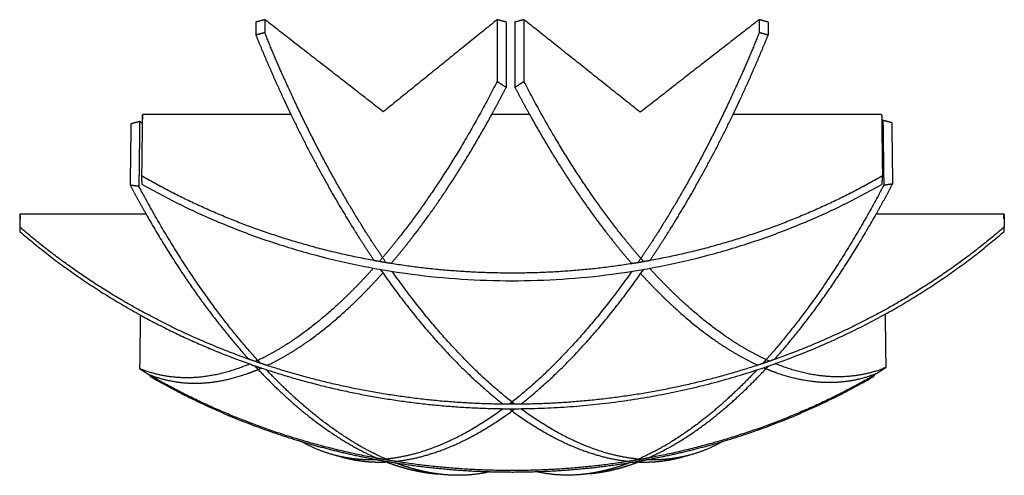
# Model space of a CAD drawing. Header units: millimetres. Extents: x 2863.82 to 2867.48, y 2055.04 to 2057.53.
# Tile 3 of 3: x 2866.32 to 2867.48, y 2056.68 to 2057.22. Entities that reach past the tile are written whole.
import ezdxf

# ---------------------------------------------------------------- set-up
doc = ezdxf.new("R2010")
doc.units = ezdxf.units.MM
doc.layers.add('MEDIDAS', color=1, linetype='Continuous', true_color=0xff0000)

# ---------------------------------------------------------------- blocks, each defined once
blk = doc.blocks.new('Hail_1.17_iso')
at = {"layer": 'MEDIDAS', "color": 5, "lineweight": -3, "true_color": 0x0000ff}
for points, weights, degree in [([(2866.598529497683, 2057.218006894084), (2866.598462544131, 2057.210307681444), (2866.598395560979, 2057.202605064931)], [1916.948916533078, 1916.525355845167, 1916.101795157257], 2), ([(2866.609067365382, 2057.220824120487), (2866.603797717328, 2057.219415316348), (2866.598529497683, 2057.218006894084)], [1916.429301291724, 1916.689108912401, 1916.948916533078], 2), ([(2866.609067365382, 2057.220824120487), (2866.60900272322, 2057.213123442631), (2866.608938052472, 2057.20541935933)], [1916.429301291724, 1916.005740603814, 1915.582179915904], 2), ([(2866.749172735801, 2057.111737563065), (2866.679489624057, 2057.165993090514), (2866.609067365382, 2057.220824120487)], [1936.757366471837, 1926.593333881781, 1916.429301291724], 2), ([(2866.883862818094, 2057.220775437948), (2866.816147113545, 2057.165956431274), (2866.74914199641, 2057.111712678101)], [1916.438278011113, 1926.600165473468, 1936.762052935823], 2), ([(2866.883862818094, 2057.220775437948), (2866.883844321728, 2057.18420368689), (2866.883825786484, 2057.147555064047)], [1916.438278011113, 1914.428379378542, 1912.418480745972], 2), ([(2866.894525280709, 2057.217990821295), (2866.889194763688, 2057.219382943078), (2866.883862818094, 2057.220775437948)], [1916.951881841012, 1916.695079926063, 1916.438278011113], 2), ([(2866.894525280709, 2057.217990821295), (2866.894517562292, 2057.179331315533), (2866.894509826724, 2057.140585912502)], [1916.951881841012, 1914.826972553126, 1912.70206326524], 2), ([(2866.915640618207, 2057.220824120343), (2866.910329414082, 2057.219415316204), (2866.905019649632, 2057.218006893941)], [1916.429301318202, 1916.689108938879, 1916.948916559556], 2), ([(2866.905019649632, 2057.218006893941), (2866.905023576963, 2057.179347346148), (2866.90502751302, 2057.140601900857)], [1916.948916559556, 1914.824007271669, 1912.699097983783], 2), ([(2866.915640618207, 2057.220824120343), (2866.915655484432, 2057.184252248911), (2866.915670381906, 2057.14760350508)], [1916.429301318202, 1914.419402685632, 1912.409504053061], 2), ([(2867.053151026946, 2057.111241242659), (2866.984760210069, 2057.165742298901), (2866.915640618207, 2057.220824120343)], [1936.850840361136, 1926.640070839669, 1916.429301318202], 2), ([(2867.193893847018, 2057.220824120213), (2867.123146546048, 2057.165740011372), (2867.053145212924, 2057.111236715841)], [1916.429301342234, 1926.640497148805, 1936.851692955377], 2), ([(2867.204431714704, 2057.218006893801), (2867.199163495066, 2057.219415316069), (2867.193893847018, 2057.220824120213)], [1916.948916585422, 1916.689108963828, 1916.429301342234], 2), ([(2867.193893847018, 2057.220824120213), (2867.19395848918, 2057.213123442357), (2867.194023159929, 2057.205419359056)], [1916.429301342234, 1916.005740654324, 1915.582179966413], 2), ([(2867.204431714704, 2057.218006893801), (2867.204498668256, 2057.21030768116), (2867.204565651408, 2057.202605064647)], [1916.948916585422, 1916.525355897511, 1916.101795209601], 2), ([(2866.608938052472, 2057.20541935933), (2866.605423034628, 2057.204445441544), (2866.601908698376, 2057.203507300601), (2866.598395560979, 2057.202605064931)], [1915.582179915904, 1915.753419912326, 1915.926633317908, 1916.101795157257], 3), ([(2867.204565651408, 2057.202605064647), (2867.201052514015, 2057.203507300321), (2867.197538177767, 2057.204445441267), (2867.194023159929, 2057.205419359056)], [1916.101795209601, 1915.926633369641, 1915.753419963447, 1915.582179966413], 3), ([(2866.894509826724, 2057.140585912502), (2866.890936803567, 2057.142879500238), (2866.887375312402, 2057.145202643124), (2866.883825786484, 2057.147555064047)], [1912.70206326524, 1912.605185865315, 1912.510654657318, 1912.418480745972], 3), ([(2866.915670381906, 2057.14760350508), (2866.912134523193, 2057.145240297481), (2866.908586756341, 2057.142906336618), (2866.90502751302, 2057.140601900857)], [1912.409504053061, 1912.503674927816, 1912.600210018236, 1912.699097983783], 3), ([(2866.877519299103, 2057.108478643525), (2866.883257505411, 2057.118983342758), (2866.888922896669, 2057.129688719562), (2866.894509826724, 2057.140585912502)], [1914.219952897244, 1913.688450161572, 1913.182299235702, 1912.70206326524], 3), ([(2866.90502751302, 2057.140601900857), (2866.910692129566, 2057.129699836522), (2866.916436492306, 2057.118990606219), (2866.922254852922, 2057.108483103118)], [1912.699097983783, 1913.177124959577, 1913.681123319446, 1914.210529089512], 3), ([(2866.460952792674, 2057.100217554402), (2866.455764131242, 2057.09884125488), (2866.450576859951, 2057.097465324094)], [1938.929301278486, 1939.189108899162, 1939.448916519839], 2), ([(2866.460952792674, 2057.100217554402), (2866.460469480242, 2057.061867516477), (2866.45998510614, 2057.023433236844)], [1938.929301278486, 1936.804391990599, 1934.679482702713], 2), ([(2866.463967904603, 2057.09792268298), (2866.462460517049, 2057.09906999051), (2866.460952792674, 2057.100217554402)], [1939.362548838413, 1939.145925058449, 1938.929301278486], 2), ([(2866.464100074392, 2057.108483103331), (2866.464033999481, 2057.103203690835), (2866.463967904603, 2057.09792268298)], [1937.370455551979, 1937.077821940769, 1936.78518832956], 2), ([(2866.464100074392, 2057.108483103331), (2866.464217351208, 2057.105726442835), (2866.46433456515, 2057.102971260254)], [1937.370455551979, 1937.89007079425, 1938.409686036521], 2), ([(2866.639887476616, 2057.108483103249), (2866.551993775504, 2057.10848310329), (2866.464100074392, 2057.108483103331)], [1937.370455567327, 1937.370455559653, 1937.370455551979], 2), ([(2866.922215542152, 2057.108483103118), (2866.899866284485, 2057.108483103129), (2866.877517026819, 2057.108483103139)], [1937.370455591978, 1937.370455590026, 1937.370455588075], 2), ([(2867.338861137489, 2057.108483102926), (2867.250937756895, 2057.108483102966), (2867.163014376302, 2057.108483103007)], [1937.370455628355, 1937.370455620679, 1937.370455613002], 2), ([(2867.338861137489, 2057.108483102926), (2867.33891141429, 2057.104465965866), (2867.338961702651, 2057.100447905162)], [1937.370455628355, 1937.147780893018, 1936.92510615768], 2), ([(2867.340386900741, 2057.10154926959), (2867.339668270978, 2057.100993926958), (2867.338949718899, 2057.100438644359)], [1938.677976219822, 1938.782774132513, 1938.887572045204], 2), ([(2867.338961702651, 2057.100447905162), (2867.339365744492, 2057.068164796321), (2867.339770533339, 2057.035822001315)], [1936.92510615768, 1935.137882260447, 1933.350658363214], 2), ([(2867.350806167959, 2057.098828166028), (2867.345597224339, 2057.100188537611), (2867.340386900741, 2057.10154926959)], [1939.191580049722, 1938.934778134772, 1938.677976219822], 2), ([(2867.340386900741, 2057.10154926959), (2867.340868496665, 2057.063195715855), (2867.341351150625, 2057.024757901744)], [1938.677976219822, 1936.553066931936, 1934.42815764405], 2), ([(2867.350806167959, 2057.098828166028), (2867.351272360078, 2057.062559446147), (2867.351739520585, 2057.026215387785)], [1939.191580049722, 1937.181681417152, 1935.171782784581], 2), ([(2866.450576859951, 2057.097465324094), (2866.450109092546, 2057.061200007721), (2866.449640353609, 2057.024859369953)], [1939.448916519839, 1937.439017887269, 1935.429119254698], 2), ([(2866.463967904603, 2057.09792268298), (2866.463579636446, 2057.066899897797), (2866.463190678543, 2057.035822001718)], [1936.78518832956, 1935.067923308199, 1933.350658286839], 2), ([(2866.463190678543, 2057.035822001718), (2866.46325115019, 2057.032578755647), (2866.463312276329, 2057.029362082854), (2866.46337404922, 2057.026172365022)], [1933.350658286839, 1933.617442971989, 1933.887189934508, 1934.159867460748], 3), ([(2866.738542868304, 2056.935451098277), (2866.590021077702, 2056.962652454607), (2866.463190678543, 2057.035822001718)], [1793.669336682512, 1829.490576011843, 1933.350658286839], 2), ([(2867.339770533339, 2057.035822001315), (2867.212938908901, 2056.962651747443), (2867.064415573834, 2056.935450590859)], [1933.350658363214, 1829.489626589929, 1793.66868176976], 2), ([(2867.339587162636, 2057.026172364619), (2867.339648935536, 2057.029362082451), (2867.339710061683, 2057.032578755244), (2867.339770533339, 2057.035822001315)], [1934.159867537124, 1933.887190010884, 1933.617443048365, 1933.350658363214], 3), ([(2866.45998510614, 2057.023433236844), (2866.456523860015, 2057.023873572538), (2866.453075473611, 2057.024348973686), (2866.449640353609, 2057.024859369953)], [1934.679482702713, 1934.928173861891, 1935.178062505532, 1935.429119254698], 3), ([(2866.449640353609, 2057.024859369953), (2866.455833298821, 2057.013157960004), (2866.462126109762, 2057.001686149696), (2866.468511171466, 2056.990454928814)], [1935.429119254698, 1935.944986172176, 1936.491599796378, 1937.068196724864], 3), ([(2866.46337404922, 2057.026172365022), (2866.901480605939, 2056.775078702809), (2867.339587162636, 2057.026172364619)], [1934.159867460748, 1620.211776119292, 1934.159867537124], 2), ([(2867.332351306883, 2056.990454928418), (2867.33891491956, 2057.002119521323), (2867.345380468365, 2057.014043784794), (2867.351739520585, 2057.026215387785)], [1936.888348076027, 1936.283519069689, 1935.711044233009, 1935.171782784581], 3), ([(2867.351739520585, 2057.026215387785), (2867.348289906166, 2057.025694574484), (2867.34482698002, 2057.025208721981), (2867.341351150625, 2057.024757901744)], [1935.171782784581, 1934.92272299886, 1934.674838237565, 1934.42815764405], 3), ([(2866.319232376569, 2056.990454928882), (2866.319106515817, 2056.982875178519), (2866.31898060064, 2056.975292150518)], [1959.870455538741, 1959.44689485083, 1959.02333416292], 2), ([(2866.319232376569, 2056.990454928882), (2866.319386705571, 2056.987761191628), (2866.319540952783, 2056.985068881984)], [1959.870455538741, 1960.390070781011, 1960.909686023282], 2), ([(2866.468468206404, 2056.990454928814), (2866.393850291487, 2056.990454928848), (2866.319232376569, 2056.990454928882)], [1959.870455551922, 1959.870455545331, 1959.870455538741], 2), ([(2867.483728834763, 2056.990454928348), (2867.408027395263, 2056.990454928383), (2867.332325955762, 2056.990454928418)], [1959.870455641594, 1959.870455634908, 1959.870455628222], 2), ([(2867.483420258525, 2056.985068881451), (2867.483574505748, 2056.987761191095), (2867.483728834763, 2056.990454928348)], [1960.909686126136, 1960.390070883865, 1959.870455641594], 2), ([(2867.483728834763, 2056.990454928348), (2867.483854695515, 2056.982875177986), (2867.483980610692, 2056.975292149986)], [1959.870455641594, 1959.446894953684, 1959.023334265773], 2), ([(2866.589800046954, 2056.818841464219), (2866.436798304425, 2056.873374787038), (2866.31898060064, 2056.975292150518)], [1742.289371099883, 1812.172340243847, 1959.02333416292], 2), ([(2867.483980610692, 2056.975292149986), (2867.365679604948, 2056.872956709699), (2867.21195323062, 2056.818411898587)], [1959.023334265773, 1811.615268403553, 1741.760283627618], 2), ([(2866.319289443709, 2056.969911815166), (2866.384342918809, 2056.913629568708), (2866.461669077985, 2056.871111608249)], [1960.062564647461, 1876.076608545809, 1817.252807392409], 2), ([(2867.342931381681, 2056.872015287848), (2867.41931652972, 2056.914233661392), (2867.483671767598, 2056.969911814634)], [1818.464659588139, 1876.939824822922, 1960.062564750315], 2), ([(2866.752608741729, 2056.932990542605), (2866.745563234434, 2056.934165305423), (2866.738542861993, 2056.935451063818)], [1927.690183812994, 1927.680016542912, 1927.825238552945], 2), ([(2866.745643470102, 2056.925149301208), (2866.792343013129, 2056.858236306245), (2866.841562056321, 2056.804171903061), (2866.891029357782, 2056.765453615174)], [1928.597851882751, 1933.740334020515, 1940.090126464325, 1947.374720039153], 3), ([(2866.758387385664, 2056.932046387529), (2866.755500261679, 2056.932508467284), (2866.752617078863, 2056.93298918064)], [1927.638366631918, 1927.633340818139, 1927.654336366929], 2), ([(2867.043318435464, 2056.931846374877), (2866.900831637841, 2056.909248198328), (2866.758386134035, 2056.932046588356)], [1789.027297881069, 1760.464863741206, 1789.284495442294], 2), ([(2866.91193185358, 2056.765453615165), (2866.961399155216, 2056.804171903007), (2867.010618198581, 2056.858236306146), (2867.057317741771, 2056.925149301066)], [1947.374720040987, 1940.090126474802, 1933.740334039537, 1928.59785190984], 3), ([(2867.050352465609, 2056.932990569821), (2867.046838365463, 2056.932404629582), (2867.043318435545, 2056.931846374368)], [1927.652989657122, 1927.620861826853, 1927.627389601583], 2), ([(2867.064418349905, 2056.93545106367), (2867.057397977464, 2056.934165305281), (2867.05035247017, 2056.93299054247)], [1927.825238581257, 1927.680016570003, 1927.69018383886], 2), ([(2866.461669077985, 2056.871111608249), (2866.461272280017, 2056.839368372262), (2866.460874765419, 2056.807567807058)], [1981.140311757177, 1979.354538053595, 1977.568764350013], 2), ([(2866.461669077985, 2056.871111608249), (2866.526161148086, 2056.835650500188), (2866.596871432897, 2056.811090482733)], [1817.252807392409, 1770.941544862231, 1740.226342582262], 2), ([(2866.89796670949, 2056.760101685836), (2867.138822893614, 2056.759203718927), (2867.342931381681, 2056.872015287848)], [1679.742690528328, 1678.71515986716, 1818.464659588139], 2), ([(2867.342957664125, 2056.872029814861), (2867.343353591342, 2056.840476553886), (2867.343750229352, 2056.808866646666)], [1980.86121206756, 1979.086319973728, 1977.311427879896], 2), ([(2866.460874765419, 2056.807567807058), (2866.464327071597, 2056.805308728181), (2866.467791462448, 2056.803078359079), (2866.471267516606, 2056.800876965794)], [1977.568764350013, 1977.660938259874, 1977.755469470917, 1977.852346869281], 3), ([(2866.597854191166, 2056.816013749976), (2866.593818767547, 2056.817409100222), (2866.589800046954, 2056.818841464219)], [1950.132108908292, 1950.202203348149, 1950.325242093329], 2), ([(2866.596871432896, 2056.811090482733), (2866.600938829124, 2056.809677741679), (2866.605022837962, 2056.80830280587)], [1740.226342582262, 1738.49191678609, 1736.807221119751], 2), ([(2866.596898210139, 2056.81108118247), (2866.598287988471, 2056.809584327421), (2866.599678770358, 2056.80809960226), (2866.601070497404, 2056.806627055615)], [1951.229417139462, 1951.407760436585, 1951.586975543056, 1951.767054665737], 3), ([(2866.611677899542, 2056.811358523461), (2866.604742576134, 2056.813631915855), (2866.597854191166, 2056.816013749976)], [1949.911152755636, 1949.9628265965, 1950.168741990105], 2), ([(2866.601074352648, 2056.806619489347), (2866.602382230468, 2056.807168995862), (2866.603691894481, 2056.807732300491), (2866.605003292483, 2056.808309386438)], [1951.768276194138, 1951.537022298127, 1951.306251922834, 1951.075974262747], 3), ([(2866.605043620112, 2056.81356165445), (2866.605014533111, 2056.813571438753), (2866.60498544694, 2056.813581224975)], [1735.808550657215, 1735.82051602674, 1735.832483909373], 2), ([(2866.605022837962, 2056.80830280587), (2866.743164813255, 2056.76179547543), (2866.891012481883, 2056.760153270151)], [1736.807221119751, 1681.684297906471, 1679.80175593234], 2), ([(2866.891029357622, 2056.765453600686), (2866.746843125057, 2056.767051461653), (2866.611677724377, 2056.811358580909)], [1678.905510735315, 1680.735523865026, 1733.118572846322], 2), ([(2867.192349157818, 2056.811708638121), (2867.056703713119, 2056.767057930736), (2866.911931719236, 2056.765453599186)], [1733.545439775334, 1680.742941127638, 1678.905509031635], 2), ([(2867.198115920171, 2056.813628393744), (2867.195236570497, 2056.812659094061), (2867.192349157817, 2056.811708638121)], [1950.000451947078, 1949.952106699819, 1949.930523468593], 2), ([(2867.211936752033, 2056.818406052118), (2867.20505049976, 2056.815962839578), (2867.198115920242, 2056.813628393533)], [1950.301142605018, 1950.091322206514, 1950.03674381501], 2), ([(2867.333393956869, 2056.802144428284), (2867.336857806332, 2056.804356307), (2867.340310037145, 2056.806597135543), (2867.343750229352, 2056.808866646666)], [1977.601021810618, 1977.502133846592, 1977.405598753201, 1977.311427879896], 3), ([(2866.471267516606, 2056.800876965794), (2866.471875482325, 2056.800632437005), (2866.472484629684, 2056.800392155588), (2866.473094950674, 2056.800156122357)], [1977.852346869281, 1977.712645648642, 1977.572969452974, 1977.433319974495], 3), ([(2866.473117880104, 2056.800147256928), (2866.473114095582, 2056.799835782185), (2866.473110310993, 2056.799524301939)], [1978.155590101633, 1978.13811353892, 1978.120636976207], 2), ([(2866.473110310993, 2056.799524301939), (2866.473201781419, 2056.799107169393), (2866.473293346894, 2056.798727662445), (2866.473384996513, 2056.798385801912)], [1978.120636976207, 1978.543117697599, 1978.96621821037, 1979.38988877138], 3), ([(2866.742243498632, 2056.701346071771), (2866.597206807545, 2056.727951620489), (2866.473110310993, 2056.799524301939)], [1836.822941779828, 1873.080262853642, 1978.120636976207], 2), ([(2866.473384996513, 2056.798385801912), (2866.55711682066, 2056.749760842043), (2866.652004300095, 2056.721424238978)], [1979.38988877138, 1906.316939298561, 1866.16886133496], 2), ([(2866.601070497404, 2056.806627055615), (2866.601082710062, 2056.806614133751), (2866.601094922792, 2056.806601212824), (2866.601107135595, 2056.806588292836)], [1951.767054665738, 1951.768635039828, 1951.770215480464, 1951.771795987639], 3), ([(2867.329850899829, 2056.799524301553), (2867.206239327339, 2056.728231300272), (2867.061812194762, 2056.701547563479)], [1978.120637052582, 1873.469007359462, 1837.092253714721], 2), ([(2867.150942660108, 2056.72141998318), (2867.245837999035, 2056.749757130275), (2867.329576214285, 2056.798385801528)], [1866.162958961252, 1906.311567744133, 1979.389888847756], 2), ([(2867.329576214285, 2056.798385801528), (2867.329667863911, 2056.79872766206), (2867.329759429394, 2056.799107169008), (2867.329850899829, 2056.799524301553)], [1979.389888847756, 1978.966218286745, 1978.543117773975, 1978.120637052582], 3), ([(2867.329829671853, 2056.800770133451), (2867.331022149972, 2056.801212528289), (2867.332210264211, 2056.801670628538), (2867.333393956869, 2056.802144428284)], [1976.7975059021, 1977.065241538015, 1977.333084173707, 1977.601021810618], 3), ([(2867.329835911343, 2056.800757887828), (2867.329843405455, 2056.800141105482), (2867.329850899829, 2056.799524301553)], [1978.189853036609, 1978.155245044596, 1978.120637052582], 2), ([(2866.897996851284, 2056.765402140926), (2866.894512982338, 2056.765415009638), (2866.891029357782, 2056.765453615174)], [1947.339149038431, 1947.339858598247, 1947.374720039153], 2), ([(2866.91193185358, 2056.765453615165), (2866.904964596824, 2056.765376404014), (2866.897996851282, 2056.765402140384)], [1947.374720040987, 1947.304998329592, 1947.371879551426], 2), ([(2866.891034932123, 2056.760153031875), (2866.842043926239, 2056.723939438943), (2866.794023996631, 2056.70374012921), (2866.749116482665, 2056.700113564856)], [1948.413950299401, 1955.818988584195, 1963.990552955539, 1972.55862428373], 3), ([(2866.891012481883, 2056.760153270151), (2866.894489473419, 2056.760114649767), (2866.89796670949, 2056.760101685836)], [1679.80175593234, 1679.75753417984, 1679.742690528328], 2), ([(2867.053844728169, 2056.70011356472), (2867.008937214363, 2056.703740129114), (2866.960917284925, 2056.72393943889), (2866.911926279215, 2056.760153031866)], [1972.558624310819, 1963.990552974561, 1955.818988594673, 1948.413950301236], 3), ([(2866.692690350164, 2056.704776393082), (2866.678570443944, 2056.708437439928), (2866.664984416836, 2056.713999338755), (2866.65200294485, 2056.72142689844)], [1983.959031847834, 1986.975809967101, 1990.004741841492, 1993.029705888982], 3), ([(2866.652004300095, 2056.721424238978), (2866.696432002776, 2056.708156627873), (2866.742334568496, 2056.699692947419)], [1866.16886133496, 1847.946527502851, 1836.506893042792], 2), ([(2867.060621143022, 2056.699691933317), (2867.106519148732, 2056.708154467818), (2867.150942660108, 2056.72141998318)], [1836.505531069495, 1847.943590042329, 1866.162958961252], 2), ([(2867.150943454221, 2056.721418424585), (2867.137966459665, 2056.713995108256), (2867.124385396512, 2056.708436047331), (2867.110270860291, 2056.70477639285)], [1993.026249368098, 1990.002434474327, 1986.974660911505, 1983.959031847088], 3), ([(2866.70549336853, 2056.701564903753), (2866.701217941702, 2056.702601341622), (2866.69695012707, 2056.703671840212), (2866.692690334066, 2056.704776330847)], [1983.948713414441, 1983.952043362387, 1983.955482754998, 1983.959031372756], 3), ([(2866.699108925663, 2056.703251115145), (2866.70122485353, 2056.702645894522), (2866.703353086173, 2056.702083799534), (2866.70549338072, 2056.701564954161)], [1985.311530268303, 1984.857003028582, 1984.402712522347, 1983.948713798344], 3), ([(2867.097467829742, 2056.701564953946), (2867.099608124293, 2056.702083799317), (2867.101736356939, 2056.702645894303), (2867.103852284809, 2056.703251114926)], [1983.948713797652, 1984.402712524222, 1984.857003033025, 1985.311530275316], 3), ([(2867.110270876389, 2056.704776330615), (2867.106011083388, 2056.703671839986), (2867.101743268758, 2056.702601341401), (2867.097467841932, 2056.701564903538)], [1983.95903137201, 1983.95548275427, 1983.952043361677, 1983.948713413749], 3), ([(2866.749116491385, 2056.700113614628), (2866.745676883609, 2056.700716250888), (2866.742243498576, 2056.701346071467)], [1972.52081527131, 1972.554405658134, 1972.627389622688], 2), ([(2866.742334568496, 2056.699692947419), (2866.745770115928, 2056.699059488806), (2866.749211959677, 2056.698453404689)], [1836.506893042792, 1835.656395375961, 1834.843388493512], 2), ([(2866.762864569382, 2056.697817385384), (2866.755978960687, 2056.698911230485), (2866.749116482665, 2056.700113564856)], [1972.430522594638, 1972.416177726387, 1972.55862428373], 2), ([(2866.749211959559, 2056.698453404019), (2866.750373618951, 2056.697990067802), (2866.751534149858, 2056.697536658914), (2866.752693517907, 2056.697093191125)], [1973.795362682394, 1973.991239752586, 1974.187486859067, 1974.38409841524], 3), ([(2866.749211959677, 2056.698453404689), (2866.81190251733, 2056.687414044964), (2866.875786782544, 2056.68555126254)], [1834.843388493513, 1820.160097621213, 1817.705579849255], 2), ([(2866.752693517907, 2056.697093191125), (2866.753820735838, 2056.697142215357), (2866.754950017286, 2056.697201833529), (2866.756081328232, 2056.697272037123)], [1974.384073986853, 1974.165609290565, 1973.94738810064, 1973.72941646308], 3), ([(2867.040096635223, 2056.697817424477), (2866.901493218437, 2056.675798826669), (2866.762889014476, 2056.697813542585)], [1832.119355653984, 1803.304770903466, 1832.114194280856], 2), ([(2866.930096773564, 2056.685641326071), (2866.988976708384, 2056.687553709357), (2867.046864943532, 2056.697269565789)], [1817.824100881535, 1820.344395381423, 1833.257451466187], 2), ([(2867.04809237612, 2056.699125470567), (2867.04409833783, 2056.698453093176), (2867.040096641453, 2056.69781738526)], [1972.466806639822, 1972.422185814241, 1972.430522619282], 2), ([(2867.046864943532, 2056.697269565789), (2867.053755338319, 2056.698426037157), (2867.060621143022, 2056.699691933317)], [1833.257451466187, 1834.806694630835, 1836.505531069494], 2), ([(2867.046879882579, 2056.697272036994), (2867.048204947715, 2056.697189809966), (2867.049527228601, 2056.697122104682), (2867.050846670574, 2056.697068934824)], [1973.729416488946, 1973.984723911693, 1974.240373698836, 1974.496356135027], 3), ([(2867.061786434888, 2056.701542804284), (2867.054951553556, 2056.70028023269), (2867.048092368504, 2056.699125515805)], [1972.638366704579, 1972.492835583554, 1972.503498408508], 2), ([(2867.050852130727, 2056.697058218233), (2867.052207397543, 2056.697578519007), (2867.053564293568, 2056.698112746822), (2867.054922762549, 2056.698660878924)], [1974.506508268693, 1974.272811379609, 1974.039620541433, 1973.806945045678], 3), ([(2866.820295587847, 2056.682119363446), (2866.815595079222, 2056.682580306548), (2866.81089916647, 2056.683081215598), (2866.806208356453, 2056.683622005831)], [1983.886239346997, 1983.887720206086, 1983.889329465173, 1983.89106685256], 3), ([(2866.806208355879, 2056.683622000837), (2866.808546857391, 2056.683352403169), (2866.810876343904, 2056.683127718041), (2866.813196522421, 2056.682947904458)], [1983.891066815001, 1984.326330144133, 1984.762545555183, 1985.199655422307], 3), ([(2866.87579013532, 2056.685544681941), (2866.858018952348, 2056.681389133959), (2866.839467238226, 2056.680239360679), (2866.820295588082, 2056.682119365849)], [1994.833453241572, 1991.143216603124, 1987.48346899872, 1983.88623936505], 3), ([(2866.875786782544, 2056.68555126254), (2866.902943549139, 2056.684759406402), (2866.930096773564, 2056.685641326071)], [1817.705579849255, 1816.664185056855, 1817.824100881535], 2), ([(2866.984811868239, 2056.682332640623), (2866.965918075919, 2056.680430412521), (2866.947634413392, 2056.681541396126), (2866.930118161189, 2056.685642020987)], [1983.886924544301, 1987.484908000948, 1991.144529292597, 1994.833953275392], 3), ([(2866.998848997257, 2056.68386635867), (2866.994174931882, 2056.683315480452), (2866.989495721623, 2056.682804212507), (2866.984811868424, 2056.682332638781)], [1983.891851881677, 1983.890082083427, 1983.888439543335, 1983.886924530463], 3), ([(2866.991800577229, 2056.683172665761), (2866.994140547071, 2056.683357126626), (2866.996490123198, 2056.683588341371), (2866.998848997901, 2056.6838663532)], [1985.231665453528, 1984.784118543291, 1984.337493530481, 1983.891851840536], 3)]:
    blk.add_rational_spline(points, weights, degree=degree, dxfattribs=at)
for points, weights, knots in [([(2866.752608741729, 2056.932990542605), (2866.743574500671, 2056.946106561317), (2866.734639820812, 2056.959700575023), (2866.725821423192, 2056.973753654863), (2866.693606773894, 2057.025091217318), (2866.663304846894, 2057.08197820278), (2866.635635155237, 2057.143100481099), (2866.626417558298, 2057.163462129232), (2866.617510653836, 2057.184253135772), (2866.608938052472, 2057.20541935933)], [1927.690183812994, 1926.707342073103, 1925.769922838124, 1924.879898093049, 1921.635512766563, 1919.054506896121, 1917.194622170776, 1916.575839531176, 1916.037911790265, 1915.582179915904], [95.90921263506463, 95.90921263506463, 95.90921263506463, 95.90921263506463, 101.6132087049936, 101.6132087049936, 101.6132087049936, 122.3550458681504, 122.3550458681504, 122.3550458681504, 129.2482005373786, 129.2482005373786, 129.2482005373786, 129.2482005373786]), ([(2867.194023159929, 2057.205419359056), (2867.185450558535, 2057.184253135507), (2867.176543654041, 2057.163462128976), (2867.167326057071, 2057.143100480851), (2867.139656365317, 2057.08197820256), (2867.109354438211, 2057.025091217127), (2867.077139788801, 2056.973753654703), (2867.068321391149, 2056.959700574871), (2867.05938671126, 2056.946106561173), (2867.05035247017, 2056.93299054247)], [1915.582179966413, 1916.037911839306, 1916.575839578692, 1917.194622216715, 1919.054506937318, 1921.635512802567, 1924.879898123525, 1925.769922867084, 1926.707342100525, 1927.69018383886], [0, 0, 0, 0, 6.893154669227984, 6.893154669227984, 6.893154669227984, 27.63499183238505, 27.63499183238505, 27.63499183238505, 33.33898790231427, 33.33898790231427, 33.33898790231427, 33.33898790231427]), ([(2866.598395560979, 2057.202605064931), (2866.608995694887, 2057.176441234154), (2866.620105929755, 2057.150854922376), (2866.631681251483, 2057.125947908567), (2866.63440585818, 2057.120085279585), (2866.637154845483, 2057.11426327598), (2866.639927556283, 2057.108483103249)], [1916.101795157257, 1916.665333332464, 1917.354486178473, 1918.166627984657, 1918.357890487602, 1918.555883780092, 1918.760554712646], [0, 0, 0, 0, 8.524398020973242, 8.524398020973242, 8.524398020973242, 10.53345958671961, 10.53345958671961, 10.53345958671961, 10.53345958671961]), ([(2867.16303365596, 2057.108483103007), (2867.165806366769, 2057.114263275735), (2867.168555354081, 2057.120085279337), (2867.171279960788, 2057.125947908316), (2867.182855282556, 2057.150854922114), (2867.193965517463, 2057.176441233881), (2867.204565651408, 2057.202605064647)], [1918.76055475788, 1918.555883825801, 1918.357890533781, 1918.166628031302, 1917.3544862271, 1916.665333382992, 1916.101795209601], [118.714740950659, 118.714740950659, 118.714740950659, 118.714740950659, 120.7238025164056, 120.7238025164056, 120.7238025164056, 129.2482005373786, 129.2482005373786, 129.2482005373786, 129.2482005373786]), ([(2866.883825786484, 2057.147555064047), (2866.848614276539, 2057.078556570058), (2866.810284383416, 2057.017285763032), (2866.770271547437, 2056.965957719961), (2866.761690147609, 2056.954949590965), (2866.753052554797, 2056.944426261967), (2866.744373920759, 2056.934403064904)], [1912.418480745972, 1915.435052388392, 1919.49441824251, 1924.452239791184, 1925.518861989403, 1926.624681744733, 1927.767714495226], [0, 0, 0, 0, 24.89593604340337, 24.89593604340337, 24.89593604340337, 30.2470429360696, 30.2470429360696, 30.2470429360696, 30.2470429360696]), ([(2867.057385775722, 2056.93419205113), (2867.048570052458, 2056.944201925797), (2867.039795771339, 2056.954716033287), (2867.031078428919, 2056.96571897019), (2866.990406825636, 2057.017054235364), (2866.951447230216, 2057.07842800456), (2866.915670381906, 2057.14760350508)], [1927.756132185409, 1926.612420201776, 1925.50609139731, 1924.439145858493, 1919.476795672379, 1915.418421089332, 1912.409504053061], [61.37496071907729, 61.37496071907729, 61.37496071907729, 61.37496071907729, 66.74490739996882, 66.74490739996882, 66.74490739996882, 91.74394401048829, 91.74394401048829, 91.74394401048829, 91.74394401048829]), ([(2866.639927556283, 2057.108483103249), (2866.662431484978, 2057.061569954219), (2866.686486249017, 2057.017435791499), (2866.711739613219, 2056.976718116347), (2866.720559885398, 2056.962496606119), (2866.729499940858, 2056.948734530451), (2866.738542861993, 2056.935451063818)], [1918.760554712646, 1920.42332576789, 1922.526829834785, 1925.04256802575, 1925.922794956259, 1926.85101596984, 1927.825238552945], [10.53345958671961, 10.53345958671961, 10.53345958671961, 10.53345958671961, 26.85531525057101, 26.85531525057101, 26.85531525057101, 32.58343384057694, 32.58343384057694, 32.58343384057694, 32.58343384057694]), ([(2866.758387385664, 2056.932046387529), (2866.767077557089, 2056.942198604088), (2866.775724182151, 2056.952847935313), (2866.784312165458, 2056.963978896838), (2866.816764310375, 2057.006040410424), (2866.848087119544, 2057.054598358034), (2866.877519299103, 2057.108478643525)], [1927.638366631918, 1926.50203297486, 1925.403163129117, 1924.343718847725, 1920.350811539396, 1916.950762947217, 1914.219952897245], [62.12713873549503, 62.12713873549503, 62.12713873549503, 62.12713873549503, 67.48771639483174, 67.48771639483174, 67.48771639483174, 87.70736747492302, 87.70736747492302, 87.70736747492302, 87.70736747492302]), ([(2866.922254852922, 2057.108483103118), (2866.952161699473, 2057.054473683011), (2866.983998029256, 2057.005837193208), (2867.016983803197, 2056.963759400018), (2867.025707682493, 2056.952630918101), (2867.034491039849, 2056.941988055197), (2867.043318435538, 2056.931846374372)], [1914.210529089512, 1916.936346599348, 1920.335724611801, 1924.331682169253, 1925.391291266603, 1926.490519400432, 1927.62738960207], [3.943375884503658, 3.943375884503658, 3.943375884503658, 3.943375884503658, 24.2471270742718, 24.2471270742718, 24.2471270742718, 29.62669637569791, 29.62669637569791, 29.62669637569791, 29.62669637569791]), ([(2867.064418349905, 2056.93545106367), (2867.073461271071, 2056.948734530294), (2867.082401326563, 2056.962496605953), (2867.091221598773, 2056.976718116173), (2867.116474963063, 2057.017435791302), (2867.140529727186, 2057.061569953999), (2867.16303365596, 2057.108483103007)], [1927.825238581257, 1926.851015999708, 1925.922794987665, 1925.042568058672, 1922.52682987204, 1920.423325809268, 1918.76055475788], [96.6647666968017, 96.6647666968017, 96.6647666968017, 96.6647666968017, 102.3928852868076, 102.3928852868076, 102.3928852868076, 118.714740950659, 118.714740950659, 118.714740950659, 118.714740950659]), ([(2866.603673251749, 2056.814023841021), (2866.598771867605, 2056.819377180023), (2866.593886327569, 2056.824877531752), (2866.589019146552, 2056.83052224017), (2866.543305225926, 2056.883538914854), (2866.499640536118, 2056.948783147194), (2866.45998510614, 2057.023433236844)], [1950.058625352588, 1949.43382835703, 1948.820271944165, 1948.218260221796, 1942.582097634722, 1938.004097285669, 1934.679482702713], [61.28120182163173, 61.28120182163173, 61.28120182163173, 61.28120182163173, 64.20526241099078, 64.20526241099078, 64.20526241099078, 91.64510463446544, 91.64510463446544, 91.64510463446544, 91.64510463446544]), ([(2867.341351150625, 2057.024757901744), (2867.302192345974, 2056.950082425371), (2867.259078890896, 2056.884777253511), (2867.213941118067, 2056.831659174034), (2867.208686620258, 2056.825475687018), (2867.203410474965, 2056.819464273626), (2867.19811592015, 2056.813628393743)], [1934.42815764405, 1937.770294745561, 1942.364649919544, 1948.015829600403, 1948.675822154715, 1949.3495929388, 1950.036743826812], [0, 0, 0, 0, 27.40217634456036, 27.40217634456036, 27.40217634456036, 30.59499229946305, 30.59499229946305, 30.59499229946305, 30.59499229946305]), ([(2866.468511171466, 2056.990454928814), (2866.506092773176, 2056.924349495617), (2866.546821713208, 2056.866657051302), (2866.589147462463, 2056.819566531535), (2866.589364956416, 2056.81932455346), (2866.589582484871, 2056.81908286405), (2866.589800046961, 2056.818841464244)], [1937.068196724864, 1940.468937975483, 1944.912673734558, 1950.242780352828, 1950.270244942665, 1950.297732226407, 1950.325242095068], [4.289373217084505, 4.289373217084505, 4.289373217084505, 4.289373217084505, 29.58789236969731, 29.58789236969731, 29.58789236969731, 29.7178869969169, 29.7178869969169, 29.7178869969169, 29.7178869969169]), ([(2867.211936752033, 2056.818406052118), (2867.212570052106, 2056.819115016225), (2867.213203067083, 2056.819826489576), (2867.213835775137, 2056.820540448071), (2867.255399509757, 2056.86744167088), (2867.295405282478, 2056.924795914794), (2867.332351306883, 2056.990454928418)], [1950.301142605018, 1950.219598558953, 1950.138249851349, 1950.057099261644, 1944.740924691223, 1940.299941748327, 1936.888348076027], [61.78111119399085, 61.78111119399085, 61.78111119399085, 61.78111119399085, 62.16357752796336, 62.16357752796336, 62.16357752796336, 87.28754751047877, 87.28754751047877, 87.28754751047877, 87.28754751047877]), ([(2866.31898060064, 2056.975292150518), (2866.31903180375, 2056.974377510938), (2866.319083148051, 2056.973471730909), (2866.319134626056, 2056.972574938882), (2866.319186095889, 2056.971678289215), (2866.319237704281, 2056.970790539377), (2866.319289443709, 2056.969911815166)], [1959.02333416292, 1959.195552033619, 1959.368275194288, 1959.541478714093, 1959.714685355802, 1959.888389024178, 1960.062564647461], [0, 0, 0, 0, 0.6000120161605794, 0.6000120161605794, 0.6000120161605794, 1.200024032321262, 1.200024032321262, 1.200024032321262, 1.200024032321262]), ([(2867.483671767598, 2056.969911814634), (2867.483723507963, 2056.970790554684), (2867.483775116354, 2056.971678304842), (2867.483826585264, 2056.972574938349), (2867.4838780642, 2056.973471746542), (2867.4839294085, 2056.974377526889), (2867.483980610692, 2056.975292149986)], [1960.062564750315, 1959.888385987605, 1959.714682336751, 1959.541478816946, 1959.368272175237, 1959.195549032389, 1959.023334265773], [0, 0, 0, 0, 0.6000120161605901, 0.6000120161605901, 0.6000120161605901, 1.200024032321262, 1.200024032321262, 1.200024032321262, 1.200024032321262]), ([(2866.73752089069, 2056.926601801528), (2866.719139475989, 2056.905980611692), (2866.700597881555, 2056.887616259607), (2866.653663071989, 2056.847240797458), (2866.625434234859, 2056.8285991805), (2866.597854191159, 2056.816013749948)], [1928.677597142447, 1931.139350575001, 1933.765646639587, 1940.791027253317, 1945.361424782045, 1950.168741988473], [31.65491185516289, 31.65491185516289, 31.65491185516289, 31.65491185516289, 42.98684237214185, 42.98684237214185, 60.37474140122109, 60.37474140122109, 60.37474140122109, 60.37474140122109]), ([(2867.206225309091, 2056.816401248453), (2867.178224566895, 2056.828786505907), (2867.149554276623, 2056.847275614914), (2867.101870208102, 2056.887482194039), (2867.083027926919, 2056.905803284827), (2867.064347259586, 2056.926401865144)], [1950.190186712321, 1945.374900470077, 1940.797144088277, 1933.761266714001, 1931.131218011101, 1928.666620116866], [31.13046537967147, 31.13046537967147, 31.13046537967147, 31.13046537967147, 48.58463653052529, 48.58463653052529, 59.96208258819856, 59.96208258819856, 59.96208258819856, 59.96208258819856]), ([(2866.611677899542, 2056.811358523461), (2866.639355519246, 2056.82446473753), (2866.66764990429, 2056.84359122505), (2866.713644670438, 2056.883823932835), (2866.731201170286, 2056.901334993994), (2866.748611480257, 2056.920855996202)], [1949.911152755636, 1945.121999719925, 1940.57357051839, 1933.737027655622, 1931.260537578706, 1928.931110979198], [31.99890220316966, 31.99890220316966, 31.99890220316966, 31.99890220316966, 49.39241823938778, 49.39241823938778, 60.11896751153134, 60.11896751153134, 60.11896751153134, 60.11896751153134]), ([(2866.904964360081, 2056.765402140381), (2866.903803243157, 2056.766294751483), (2866.902641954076, 2056.767196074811), (2866.901480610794, 2056.768106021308), (2866.853291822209, 2056.805863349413), (2866.805332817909, 2056.858203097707), (2866.759704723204, 2056.922815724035)], [1947.371879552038, 1947.199137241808, 1947.026873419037, 1946.855105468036, 1939.754386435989, 1933.541801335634, 1928.469750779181], [64.98035417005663, 64.98035417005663, 64.98035417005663, 64.98035417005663, 65.67321520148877, 65.67321520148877, 65.67321520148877, 94.41904499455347, 94.41904499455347, 94.41904499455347, 94.41904499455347]), ([(2867.043256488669, 2056.922815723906), (2866.997628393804, 2056.85820309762), (2866.949669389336, 2056.80586334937), (2866.901480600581, 2056.768106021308), (2866.900319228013, 2056.76719605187), (2866.899157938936, 2056.766294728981), (2866.897996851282, 2056.765402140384)], [1928.469750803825, 1933.54180135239, 1939.754386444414, 1946.855105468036, 1947.026877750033, 1947.199141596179, 1947.371879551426], [34.82915554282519, 34.82915554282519, 34.82915554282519, 34.82915554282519, 63.57498533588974, 63.57498533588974, 63.57498533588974, 64.26782890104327, 64.26782890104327, 64.26782890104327, 64.26782890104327]), ([(2867.053769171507, 2056.920096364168), (2867.07129169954, 2056.90082403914), (2867.088957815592, 2056.883541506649), (2867.135511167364, 2056.843609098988), (2867.164248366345, 2056.824625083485), (2867.192349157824, 2056.811708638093)], [1928.989372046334, 1931.301253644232, 1933.757992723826, 1940.578392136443, 1945.133742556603, 1949.93052346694], [31.74746537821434, 31.74746537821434, 31.74746537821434, 31.74746537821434, 42.41157092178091, 42.41157092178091, 59.87118578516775, 59.87118578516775, 59.87118578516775, 59.87118578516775]), ([(2866.59118979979, 2056.813085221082), (2866.590586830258, 2056.812830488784), (2866.589984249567, 2056.812578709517), (2866.589382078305, 2056.812329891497), (2866.543138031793, 2056.793221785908), (2866.499587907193, 2056.791685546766), (2866.460874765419, 2056.807567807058)], [1951.340373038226, 1951.44703195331, 1951.553793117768, 1951.660652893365, 1959.902108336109, 1968.684121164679, 1977.568764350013], [61.78111118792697, 61.78111118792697, 61.78111118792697, 61.78111118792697, 62.16357752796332, 62.16357752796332, 62.16357752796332, 91.74168456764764, 91.74168456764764, 91.74168456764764, 91.74168456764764]), ([(2867.061786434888, 2056.701542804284), (2867.080268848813, 2056.709604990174), (2867.09902056, 2056.720213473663), (2867.146979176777, 2056.753481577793), (2867.176169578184, 2056.779421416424), (2867.20494530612, 2056.810693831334)], [1972.638366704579, 1969.515022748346, 1966.488815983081, 1959.123605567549, 1954.974589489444, 1951.207972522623], [31.65491185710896, 31.65491185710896, 31.65491185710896, 31.65491185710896, 42.98684237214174, 42.98684237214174, 60.37474140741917, 60.37474140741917, 60.37474140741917, 60.37474140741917]), ([(2867.1991293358, 2056.808704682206), (2867.203805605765, 2056.806710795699), (2867.208459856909, 2056.804888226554), (2867.213089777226, 2056.803237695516), (2867.254846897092, 2056.788351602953), (2867.294276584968, 2056.787580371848), (2867.329829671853, 2056.800770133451)], [1951.097855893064, 1951.90822431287, 1952.724694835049, 1953.546865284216, 1960.993396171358, 1968.848289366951, 1976.7975059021], [61.28120181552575, 61.28120181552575, 61.28120181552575, 61.28120181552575, 64.20526241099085, 64.20526241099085, 64.20526241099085, 90.75102329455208, 90.75102329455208, 90.75102329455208, 90.75102329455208]), ([(2867.343750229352, 2056.808866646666), (2867.304545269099, 2056.79286259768), (2867.260443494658, 2056.794276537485), (2867.213616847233, 2056.813267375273), (2867.213409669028, 2056.813351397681), (2867.2132024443, 2056.813435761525), (2867.212995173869, 2056.813520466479)], [1977.311427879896, 1968.447629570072, 1959.689152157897, 1951.473031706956, 1951.436833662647, 1951.400647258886, 1951.364472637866], [0, 0, 0, 0, 29.58789236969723, 29.58789236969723, 29.58789236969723, 29.71788700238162, 29.71788700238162, 29.71788700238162, 29.71788700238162]), ([(2866.473094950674, 2056.800156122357), (2866.50860470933, 2056.786423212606), (2866.548085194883, 2056.787071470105), (2866.589938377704, 2056.802258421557), (2866.593623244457, 2056.803595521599), (2866.597323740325, 2056.805044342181), (2866.601038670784, 2056.806604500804)], [1977.433319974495, 1969.342037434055, 1961.340445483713, 1953.757691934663, 1953.092893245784, 1952.431787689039, 1951.774586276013], [0.464916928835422, 0.464916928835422, 0.464916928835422, 0.464916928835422, 27.40217634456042, 27.40217634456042, 27.40217634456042, 29.75834042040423, 29.75834042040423, 29.75834042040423, 29.75834042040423]), ([(2866.601107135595, 2056.806588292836), (2866.628942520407, 2056.777141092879), (2866.657145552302, 2056.752575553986), (2866.70442510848, 2056.72010467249), (2866.723470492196, 2056.709442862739), (2866.742243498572, 2056.701346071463)], [1951.771795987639, 1955.380747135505, 1959.336634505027, 1966.479783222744, 1969.504387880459, 1972.627389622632], [31.96699817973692, 31.96699817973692, 31.96699817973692, 31.96699817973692, 48.58463653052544, 48.58463653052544, 59.96208258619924, 59.96208258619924, 59.96208258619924, 59.96208258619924]), ([(2866.755990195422, 2056.69893748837), (2866.737275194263, 2056.706742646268), (2866.718277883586, 2056.71710147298), (2866.669642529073, 2056.749775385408), (2866.640006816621, 2056.775395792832), (2866.610766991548, 2056.806390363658)], [1972.493008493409, 1969.361315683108, 1966.325678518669, 1958.930378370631, 1954.759747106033, 1950.9697538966], [31.0416530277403, 31.0416530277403, 31.0416530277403, 31.0416530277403, 42.41157092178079, 42.41157092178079, 59.8711857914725, 59.8711857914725, 59.8711857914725, 59.8711857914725]), ([(2867.191128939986, 2056.8060403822), (2867.162314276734, 2056.775213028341), (2867.13311998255, 2056.749727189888), (2867.085223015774, 2056.717214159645), (2867.066518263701, 2056.70690227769), (2867.048092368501, 2056.699125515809)], [1950.950383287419, 1954.752506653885, 1958.931530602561, 1966.33463705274, 1969.371644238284, 1972.503498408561], [31.99890219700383, 31.99890219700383, 31.99890219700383, 31.99890219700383, 49.39241823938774, 49.39241823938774, 60.71721919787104, 60.71721919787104, 60.71721919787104, 60.71721919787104]), ([(2866.762864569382, 2056.697817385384), (2866.806828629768, 2056.702152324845), (2866.853695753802, 2056.722221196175), (2866.901480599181, 2056.757504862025), (2866.902640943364, 2056.758361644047), (2866.903801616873, 2056.759227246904), (2866.904962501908, 2056.760101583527)], [1972.430522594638, 1964.098185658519, 1956.151699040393, 1948.933566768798, 1948.758953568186, 1948.584795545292, 1948.411110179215], [34.82915648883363, 34.82915648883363, 34.82915648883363, 34.82915648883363, 63.57498533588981, 63.57498533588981, 63.57498533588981, 64.2678312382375, 64.2678312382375, 64.2678312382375, 64.2678312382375]), ([(2866.89799870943, 2056.76010158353), (2866.899159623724, 2056.759227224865), (2866.900320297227, 2056.758361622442), (2866.901480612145, 2056.757504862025), (2866.949265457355, 2056.722221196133), (2866.996132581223, 2056.70215232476), (2867.040096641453, 2056.69781738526)], [1948.411110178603, 1948.584799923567, 1948.75895797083, 1948.933566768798, 1956.151699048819, 1964.098185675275, 1972.430522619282], [64.98035183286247, 64.98035183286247, 64.98035183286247, 64.98035183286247, 65.67321520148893, 65.67321520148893, 65.67321520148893, 94.41904404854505, 94.41904404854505, 94.41904404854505, 94.41904404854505]), ([(2866.742343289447, 2056.699691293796), (2866.733738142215, 2056.699314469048), (2866.725253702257, 2056.699556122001), (2866.716905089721, 2056.700420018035), (2866.708674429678, 2056.701271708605), (2866.700598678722, 2056.702725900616), (2866.692690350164, 2056.704776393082)], [1973.864471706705, 1975.535079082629, 1977.219916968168, 1978.916279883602, 1980.591527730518, 1982.273382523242, 1983.959031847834], [96.664765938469, 96.664765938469, 96.664765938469, 96.664765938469, 102.3928852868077, 102.3928852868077, 102.3928852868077, 108.0326254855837, 108.0326254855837, 108.0326254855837, 108.0326254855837]), ([(2867.110270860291, 2056.70477639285), (2867.102362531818, 2056.702725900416), (2867.09428678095, 2056.701271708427), (2867.086056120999, 2056.700420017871), (2867.077707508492, 2056.699556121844), (2867.069223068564, 2056.699314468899), (2867.060617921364, 2056.699691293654)], [1983.959031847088, 1982.273382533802, 1980.591527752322, 1978.916279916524, 1977.219916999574, 1975.535079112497, 1973.864471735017], [21.21557509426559, 21.21557509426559, 21.21557509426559, 21.21557509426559, 26.85531525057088, 26.85531525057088, 26.85531525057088, 32.58343459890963, 32.58343459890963, 32.58343459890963, 32.58343459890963]), ([(2866.70549338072, 2056.701564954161), (2866.713691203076, 2056.699577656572), (2866.722065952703, 2056.698224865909), (2866.730603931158, 2056.697513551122), (2866.737870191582, 2056.696908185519), (2866.745236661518, 2056.696768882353), (2866.752693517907, 2056.697093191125)], [1983.948713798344, 1982.211713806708, 1980.47898500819, 1978.7536104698, 1977.287593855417, 1975.830496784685, 1974.384073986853], [21.81701747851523, 21.81701747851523, 21.81701747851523, 21.81701747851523, 27.63499183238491, 27.63499183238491, 27.63499183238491, 32.59051663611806, 32.59051663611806, 32.59051663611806, 32.59051663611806]), ([(2866.752693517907, 2056.697093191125), (2866.760320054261, 2056.694175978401), (2866.767896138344, 2056.691688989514), (2866.775412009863, 2056.689636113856), (2866.785829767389, 2056.686790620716), (2866.796103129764, 2056.684786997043), (2866.806208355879, 2056.683622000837)], [1974.38409841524, 1975.678422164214, 1976.988540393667, 1978.312859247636, 1980.151435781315, 1982.012382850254, 1983.891066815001], [62.08310249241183, 62.08310249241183, 62.08310249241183, 62.08310249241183, 66.74490739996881, 66.74490739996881, 66.74490739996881, 73.22306318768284, 73.22306318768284, 73.22306318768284, 73.22306318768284]), ([(2866.820295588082, 2056.682119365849), (2866.810072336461, 2056.683121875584), (2866.79967327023, 2056.684985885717), (2866.789122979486, 2056.687714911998), (2866.780476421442, 2056.689951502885), (2866.771747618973, 2056.692764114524), (2866.762951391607, 2056.696147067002)], [1983.88623936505, 1981.973340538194, 1980.078120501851, 1978.205395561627, 1976.673231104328, 1975.15949424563, 1973.66662010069], [17.66646325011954, 17.66646325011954, 17.66646325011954, 17.66646325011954, 24.24712707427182, 24.24712707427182, 24.24712707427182, 29.62669637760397, 29.62669637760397, 29.62669637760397, 29.62669637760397]), ([(2867.041235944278, 2056.696343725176), (2867.032571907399, 2056.692970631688), (2867.023974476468, 2056.690164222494), (2867.01545814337, 2056.687930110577), (2867.005086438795, 2056.685209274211), (2866.994863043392, 2056.683344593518), (2866.984811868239, 2056.682332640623)], [1973.677597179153, 1975.171067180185, 1976.685152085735, 1978.217432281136, 1980.086746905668, 1981.978162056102, 1983.886924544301], [62.12713873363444, 62.12713873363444, 62.12713873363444, 62.12713873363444, 67.48771639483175, 67.48771639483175, 67.48771639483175, 74.03267290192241, 74.03267290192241, 74.03267290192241, 74.03267290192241]), ([(2866.998848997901, 2056.6838663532), (2867.008781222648, 2056.685036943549), (2867.018878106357, 2056.687037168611), (2867.029116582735, 2056.689870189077), (2867.03630859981, 2056.691860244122), (2867.043556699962, 2056.694257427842), (2867.050852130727, 2056.697058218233)], [1983.891851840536, 1982.017636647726, 1980.160814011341, 1978.325953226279, 1977.039087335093, 1975.765454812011, 1974.506508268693], [18.45469975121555, 18.45469975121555, 18.45469975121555, 18.45469975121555, 24.89593604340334, 24.89593604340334, 24.89593604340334, 29.4092426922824, 29.4092426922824, 29.4092426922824, 29.4092426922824]), ([(2867.050846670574, 2056.697068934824), (2867.058105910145, 2056.696776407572), (2867.065279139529, 2056.696923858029), (2867.072357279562, 2056.69751355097), (2867.080895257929, 2056.698224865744), (2867.08927000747, 2056.699577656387), (2867.097467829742, 2056.701564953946)], [1974.496356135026, 1975.905895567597, 1977.32552103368, 1978.753610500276, 1980.478985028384, 1982.211713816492, 1983.948713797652], [96.78588771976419, 96.78588771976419, 96.78588771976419, 96.78588771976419, 101.6132087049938, 101.6132087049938, 101.6132087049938, 107.4311830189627, 107.4311830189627, 107.4311830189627, 107.4311830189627])]:
    blk.add_rational_spline(points, weights, degree=3, knots=knots, dxfattribs=at)

msp = doc.modelspace()

# ---------------------------------------------------------------- block references
msp.add_blockref('Hail_1.17_iso', (0, 0))

doc.saveas('drawing.dxf')
